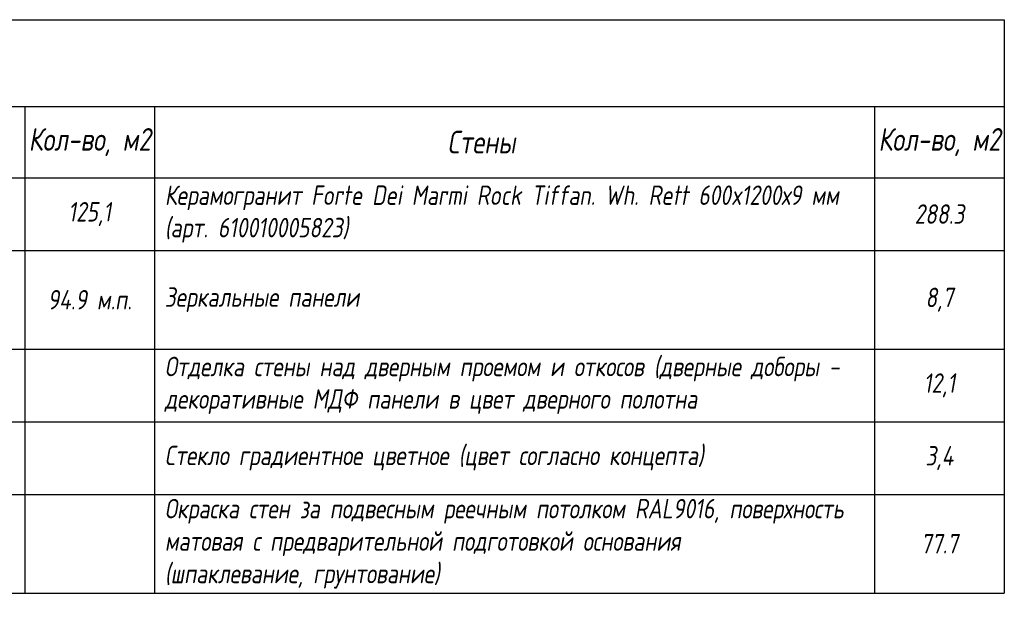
# Model space of a CAD drawing. Header units: millimetres. Extents: x -542966 to 178656, y -69521 to 267189.
# Tile 78 of 256: x 132697 to 147876, y -69521 to -60445. Entities that reach past the tile are written whole.
import ezdxf

# ---------------------------------------------------------------- set-up
doc = ezdxf.new("R2010")
doc.units = ezdxf.units.MM
doc.styles.add('fl_iso paper', font='isocpeur.ttf', dxfattribs={"width": 0.8, "oblique": 10})

msp = doc.modelspace()

# ---------------------------------------------------------------- linework, layer by layer
at = {"lineweight": 25, "transparency": 33554610}
for p, q in [((108376.5, -60445), (147876.5, -60445)), ((147876.5, -60445), (147876.5, -69285.5)), ((108376.5, -61782.1), (147876.5, -61782.1)), ((132776.5, -61782.1), (132776.5, -66077.5)), ((134776.5, -61782.1), (134776.5, -64956.7)), ((134776.5, -61782.1), (134776.5, -64956.7)), ((145876.5, -61782.1), (145876.5, -69285.5)), ((108376.5, -62881.4), (147876.5, -62881.4)), ((108376.5, -64002.2), (134776.5, -64002.2)), ((108376.5, -64002.2), (147876.5, -64002.2)), ((134776.5, -64002.2), (134776.5, -69285.5)), ((134776.5, -64002.2), (134776.5, -69285.5)), ((108376.5, -65523), (147876.5, -65523)), ((132776.5, -65523), (132776.5, -69285.5)), ((108376.5, -66643.9), (147876.5, -66643.9)), ((108376.5, -67764.7), (147876.5, -67764.7)), ((108376.5, -69285.5), (147876.5, -69285.5))]:
    msp.add_line(p, q, dxfattribs=at)

# ---------------------------------------------------------------- texts
at = {"lineweight": 25, "transparency": 33554610, "style": 'fl_iso paper'}
for s, insert, char_height, width, attachment_point in [('Кол-во, м2', (133776.5, -62331.8), 350, 2000, 5), ('Кол-во, м2', (146876.5, -62331.8), 350, 2000, 5), ('Стены', (139816.7, -62331.8), 350, 1909.464, 5), ('{\\C0;Керамогранит Forte Dei Marmi Rock Tiffan. Wh. Rett 600x1200х9 мм }(арт. 610010005823)', (134934.1, -63441.8), 300, 10942.385, 4), ('125,1', (133776.5, -63441.8), 300, 2000, 5), ('288.3', (146876.5, -63441.8), 300, 2000, 5), ('94.9 {\\A1;м.п.}', (133776.5, -64762.6), 300, 2000, 5), ('{\\C0;Зеркальные панели}', (134934.1, -64762.6), 300, 10942.385, 4), ('8,7', (146876.5, -64762.6), 300, 2000, 5), ('{\\C0;Отделка стены над дверным проемом и откосов (дверные доборы - декоративные МДФ панели в цвет дверного полотна}', (134934.1, -66083.4), 300, 11591.623, 4), ('12,1', (146876.5, -66083.4), 300, 2000, 5), ('{\\C0;Стекло градиентное цветное (цвет согласно концепта)}', (134934.1, -67204.3), 300, 11591.623, 4), ('3,4', (146876.5, -67204.3), 300, 2000, 5), ('{\\C0;Окраска стен за подвесным реечным потолком RAL9016, }поверхность матовая с предварительной подготовкой основания \\P(шпаклевание, грунтование){\\C0; }', (134934.1, -68525.1), 300, 11591.623, 4), ('77.7', (146876.5, -68525.1), 300, 2000, 5)]:
    msp.add_mtext(s, dxfattribs=dict(at, insert=insert, char_height=char_height, width=width, attachment_point=attachment_point))

doc.saveas('drawing.dxf')
